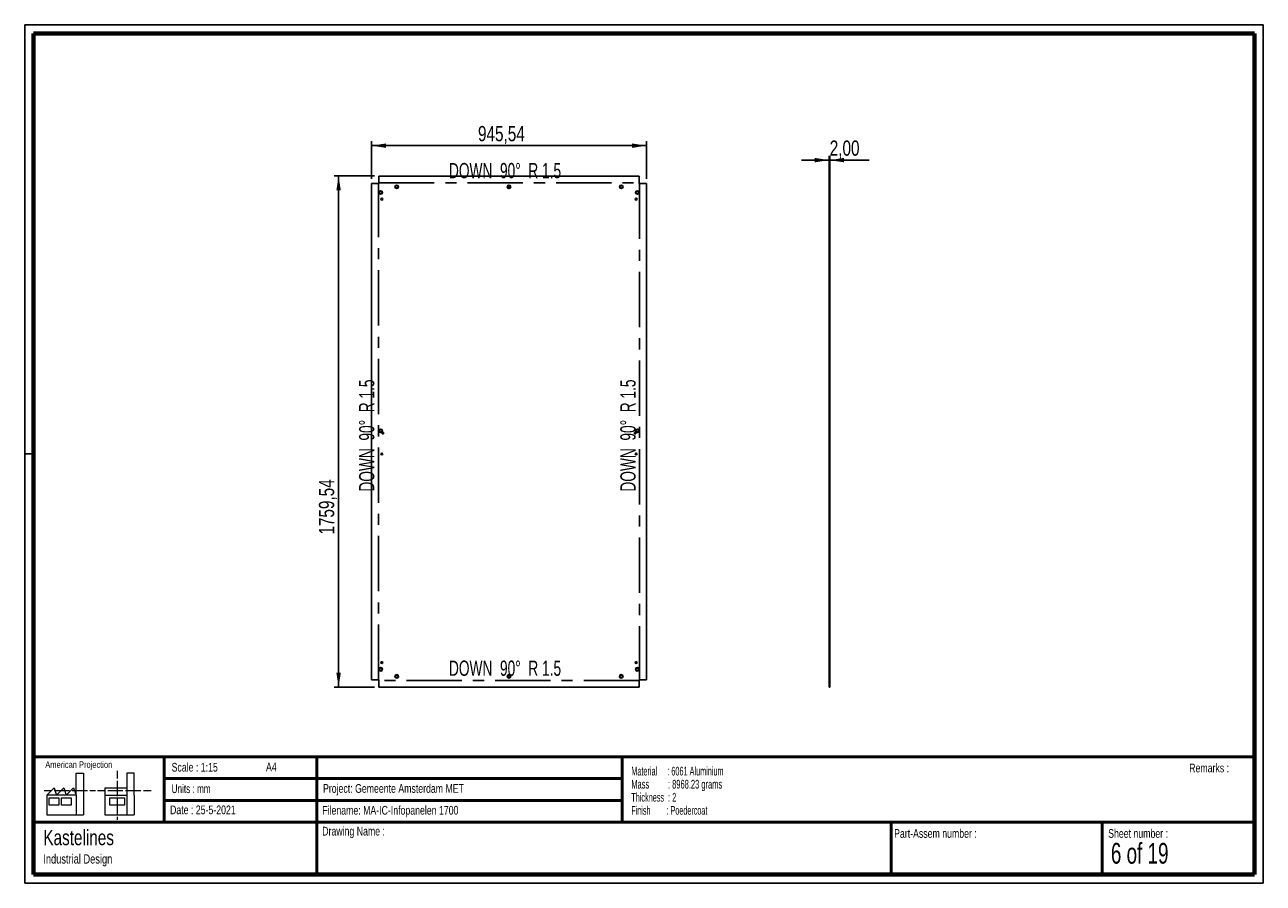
# Paper-space layout 'Sheet7' of a CAD drawing. Header units: millimetres. Extents: x 7 to 291, y 7 to 204.
import ezdxf

# ---------------------------------------------------------------- set-up
doc = ezdxf.new("R2010")
doc.units = ezdxf.units.MM
doc.linetypes.add('CENTERX2', pattern=[20.32, 12.7, -2.54, 2.54, -2.54])
for name, color, linetype in [('BORDERS', 7, 'Continuous'), ('DRAWING', 7, 'Continuous'), ('TEXT_SHEET_FORMAT', 7, 'Continuous')]:
    doc.layers.add(name, color=color, linetype=linetype)
doc.styles.add('SLDTEXTSTYLE0', font='TXT', dxfattribs={"width": 0.7})
doc.styles.add('SLDTEXTSTYLE1', font='TXT', dxfattribs={"width": 0.75})
doc.styles.add('SLDTEXTSTYLE11', font='TXT', dxfattribs={"width": 0.56375})
doc.styles.add('SLDTEXTSTYLE12', font='TXT', dxfattribs={"width": 0.568654})
doc.styles.add('SLDTEXTSTYLE13', font='TXT', dxfattribs={"width": 0.671875})
doc.styles.add('SLDTEXTSTYLE2', font='TXT', dxfattribs={"width": 0.678571})
doc.styles.add('SLDTEXTSTYLE5', font='TXT', dxfattribs={"width": 0.605})
doc.dimstyles.new('SLDDIMSTYLE2', dxfattribs={"dimtxt": 3.5, "dimasz": 3.302, "dimexe": 0, "dimexo": 0.0625, "dimgap": 0.875, "dimtad": 1, "dimlfac": 15, "dimrnd": 1e-09, "dimzin": 12, "dimdsep": 46, "dimtxsty": 'SLDTEXTSTYLE1', "dimsah": 1, "dimcen": 0.09, "dimadec": 0, "dimazin": 3, "dimtfac": 1, "dimtofl": 0, "dimtmove": 0, "dimatfit": 3, "dimfxl": 1, "dimfrac": 2, "dimtolj": 1, "dimtzin": 12, "dimarcsym": 0})
doc.dimstyles.new('SLDDIMSTYLE3', dxfattribs={"dimtxt": 3.5, "dimasz": 3.302, "dimexe": 0, "dimexo": 0.0625, "dimgap": 0.875, "dimtad": 1, "dimlfac": 15, "dimrnd": 1e-09, "dimzin": 12, "dimdsep": 46, "dimtxsty": 'SLDTEXTSTYLE1', "dimsah": 1, "dimcen": 0.09, "dimadec": 0, "dimazin": 3, "dimtfac": 1, "dimtmove": 0, "dimatfit": 0, "dimfxl": 1, "dimfrac": 2, "dimtolj": 1, "dimtzin": 12, "dimarcsym": 0})

# ---------------------------------------------------------------- blocks, each defined once
blk = doc.blocks.new('SW_NOTE_0_37')
at = {"layer": 'TEXT_SHEET_FORMAT', "color": 0, "char_height": 2, "attachment_point": 1}
for s, insert, style in [('Material     : 6061 Aluminium', (0, 2.58), 'SLDTEXTSTYLE5'), ('Mass         : 8968.23 grams', (0, -0.42), 'SLDTEXTSTYLE11'), ('Thickness  : 2', (0, -3.42), 'SLDTEXTSTYLE5'), ('Finish        : Poedercoat', (0, -6.42), 'SLDTEXTSTYLE12')]:
    blk.add_mtext(s, dxfattribs=dict(at, insert=insert, style=style))
blk = doc.blocks.new('SW_NOTE_0_38')
at = {"layer": 'DRAWING', "color": 0, "attachment_point": 1, "style": 'SLDTEXTSTYLE1'}
for s, insert, char_height in [('Kastelines', (0, 4.51), 3.5), ('Industrial Design', (0, -1.09), 2.1167)]:
    blk.add_mtext(s, dxfattribs=dict(at, insert=insert, char_height=char_height))
blk = doc.blocks.new('_D_24')
at = {"layer": 'DRAWING', "color": 7}
for p, q in [((86.09, 168.39), (86.09, 177.04)), ((149.13, 168.39), (149.13, 177.04)), ((86.09, 176.04), (149.13, 176.04))]:
    blk.add_line(p, q, dxfattribs=at)
for points in [[(86.09, 176.04), (89.4, 175.53), (89.4, 176.54)], [(149.13, 176.04), (145.83, 176.54), (145.83, 175.53)]]:
    blk.add_solid(points, dxfattribs=at)
at = {"layer": 'DRAWING', "color": 7, "insert": (110.5, 180.55), "char_height": 3.5, "attachment_point": 1, "style": 'SLDTEXTSTYLE1'}
blk.add_mtext('945,54', dxfattribs=at)
blk = doc.blocks.new('_D_25')
at = {"layer": 'DRAWING', "color": 7}
for p, q in [((86.78, 169.08), (77.53, 169.08)), ((78.53, 169.08), (78.53, 51.77)), ((86.78, 51.77), (77.53, 51.77))]:
    blk.add_line(p, q, dxfattribs=at)
for points in [[(78.53, 169.08), (78.03, 165.77), (79.04, 165.77)], [(78.53, 51.77), (79.04, 55.07), (78.03, 55.07)]]:
    blk.add_solid(points, dxfattribs=at)
at = {"layer": 'DRAWING', "color": 7, "insert": (74.02, 86.79), "char_height": 3.5, "attachment_point": 1, "rotation": 90, "style": 'SLDTEXTSTYLE1'}
blk.add_mtext('1759,54', dxfattribs=at)
blk = doc.blocks.new('SW_CENTERMARKSYMBOL_0')
at = {"layer": 'DRAWING', "color": 0}
for p, q in [((-0.17, 0), (-0.31, 0)), ((0, 0), (-0.17, 0)), ((0, 0.17), (0, 0.31)), ((0, 0), (0, 0.17)), ((0, 0), (0, -0.17)), ((0, 0), (0.17, 0)), ((0.17, 0), (0.31, 0)), ((0, -0.17), (0, -0.31))]:
    blk.add_line(p, q, dxfattribs=at)
blk = doc.blocks.new('SW_CENTERMARKSYMBOL_1')
at = {"layer": 'DRAWING', "color": 0}
for p, q in [((-0.17, 0), (-0.31, 0)), ((0, 0), (-0.17, 0)), ((0, 0.17), (0, 0.31)), ((0, 0), (0, 0.17)), ((0, 0), (0, -0.17)), ((0, 0), (0.17, 0)), ((0.17, 0), (0.31, 0)), ((0, -0.17), (0, -0.31))]:
    blk.add_line(p, q, dxfattribs=at)
blk = doc.blocks.new('_D_26')
at = {"layer": 'DRAWING', "color": 7}
for p, q in [((191.01, 168.39), (191.01, 173.72)), ((191.15, 168.39), (191.15, 173.72)), ((191.01, 172.72), (184.66, 172.72)), ((191.15, 172.72), (191.01, 172.72)), ((191.15, 172.72), (200.21, 172.72))]:
    blk.add_line(p, q, dxfattribs=at)
for points in [[(191.01, 172.72), (187.71, 173.23), (187.71, 172.21)], [(191.15, 172.72), (194.45, 172.21), (194.45, 173.23)]]:
    blk.add_solid(points, dxfattribs=at)
at = {"layer": 'DRAWING', "color": 7, "insert": (191.16, 177.23), "char_height": 3.5, "attachment_point": 1, "style": 'SLDTEXTSTYLE1'}
blk.add_mtext('2,00', dxfattribs=at)

psp = doc.layouts.new('Sheet7')

# ---------------------------------------------------------------- linework, layer by layer
at = {"color": 7, "linetype": 'Continuous', "lineweight": 25}
for p, q in [((87.77818, 169.07554), (87.77818, 167.39088)), ((87.77818, 169.07554), (147.44484, 169.07554)), ((147.44484, 167.39088), (147.44484, 169.07554)), ((191.01496, 169.07554), (191.14829, 169.07554)), ((191.01496, 167.39088), (191.01496, 169.07554)), ((191.14829, 167.39088), (191.14829, 169.07554)), ((86.09352, 167.39088), (86.09352, 53.45754)), ((87.77818, 167.39088), (86.09352, 167.39088)), ((149.12951, 167.39088), (147.44484, 167.39088)), ((149.12951, 167.39088), (149.12951, 53.45754)), ((191.14829, 167.39088), (191.01496, 167.39088)), ((191.01496, 167.39088), (191.01496, 53.45754)), ((191.14829, 167.39088), (191.14829, 53.45754)), ((86.09352, 53.45754), (87.77818, 53.45754)), ((87.77818, 53.45754), (87.77818, 51.77288)), ((87.77818, 51.77288), (147.44484, 51.77288)), ((147.44484, 53.45754), (149.12951, 53.45754)), ((147.44484, 51.77288), (147.44484, 53.45754)), ((191.14829, 53.45754), (191.01496, 53.45754)), ((191.01496, 51.77288), (191.01496, 53.45754)), ((191.01496, 51.77288), (191.14829, 51.77288)), ((191.14829, 51.77288), (191.14829, 53.45754))]:
    psp.add_line(p, q, dxfattribs=at)
at = {"color": 7, "linetype": 'CENTERX2'}
for p, q in [((87.65251, 53.45754), (87.65251, 167.39088)), ((87.77818, 167.51654), (147.44484, 167.51654)), ((147.57051, 167.39088), (147.57051, 53.45754)), ((147.44484, 53.33188), (87.77818, 53.33188))]:
    psp.add_line(p, q, dxfattribs=at)
at = {"color": 7, "linetype": 'Continuous', "lineweight": 25}
for centre, radius in [((88.21151, 165.29088), 0.41), ((88.21151, 165.29088), 0.30333), ((91.87818, 166.59088), 0.41), ((91.87818, 166.59088), 0.30333), ((117.61151, 166.59088), 0.41), ((117.61151, 166.59088), 0.30333), ((143.34484, 166.59088), 0.41), ((143.34484, 166.59088), 0.30333), ((147.01151, 165.29088), 0.41), ((147.01151, 165.29088), 0.30333), ((88.44484, 163.75754), 0.2), ((146.77818, 163.75754), 0.2), ((88.21151, 110.59088), 0.41), ((88.21151, 110.59088), 0.30333), ((147.01151, 110.59088), 0.41), ((147.01151, 110.59088), 0.30333), ((88.44484, 105.29088), 0.2), ((146.77818, 105.29088), 0.2), ((88.44484, 57.42421), 0.2), ((146.77818, 57.42421), 0.2), ((88.21151, 55.89088), 0.41), ((88.21151, 55.89088), 0.30333), ((91.87818, 54.25754), 0.41), ((91.87818, 54.25754), 0.30333), ((117.61151, 54.25754), 0.41), ((117.61151, 54.25754), 0.30333), ((143.34484, 54.25754), 0.41), ((143.34484, 54.25754), 0.30333), ((147.01151, 55.89088), 0.41), ((147.01151, 55.89088), 0.30333)]:
    psp.add_circle(centre, radius, dxfattribs=at)
at = {"layer": 'BORDERS', "lineweight": 70}
for p, q in [((8.56964, 8.78391), (8.56964, 201.78391)), ((8.56964, 201.78391), (288.56964, 201.78391)), ((288.56964, 201.78391), (288.56964, 8.78391)), ((288.56964, 8.78391), (8.56964, 8.78391))]:
    psp.add_line(p, q, dxfattribs=at)
at = {"layer": 'BORDERS', "lineweight": 50}
for p, q in [((8.56964, 35.78391), (288.56964, 35.78391)), ((38.56964, 35.78391), (38.56964, 20.78391)), ((73.56964, 35.78391), (73.56964, 8.78391)), ((143.56964, 35.78391), (143.56964, 20.78391)), ((38.56964, 30.78391), (143.56964, 30.78391)), ((38.56964, 25.78391), (143.56964, 25.78391)), ((8.56964, 20.78391), (288.56964, 20.78391)), ((205.22248, 8.78391), (205.22248, 20.78391)), ((253.65091, 8.78391), (253.65091, 20.78391))]:
    psp.add_line(p, q, dxfattribs=at)
at = {"layer": 'TEXT_SHEET_FORMAT'}
for p, q in [((6.56964, 203.78391), (290.56964, 203.78391)), ((6.56964, 203.78391), (6.56964, 6.78391)), ((290.56964, 203.78391), (290.56964, 6.78391)), ((6.56964, 105.28391), (8.62154, 105.28391)), ((6.56964, 6.78391), (290.56964, 6.78391))]:
    psp.add_line(p, q, dxfattribs=at)
at = {"layer": 'TEXT_SHEET_FORMAT', "color": 7, "linetype": 'Continuous', "lineweight": 18}
for p, q in [((18.32083, 26.9711), (18.32083, 32.03614)), ((18.32083, 32.03614), (20.00272, 32.03614)), ((20.00272, 32.03614), (20.00272, 22.47041)), ((27.73283, 32.59601), (27.73283, 30.83891)), ((31.65419, 32.03173), (29.9723, 32.03173)), ((29.9723, 32.03173), (29.9723, 22.466)), ((31.65419, 26.96677), (31.65419, 32.03173)), ((11.59327, 26.9711), (13.27516, 28.65945)), ((13.27516, 28.65945), (13.83747, 26.9711)), ((13.83747, 26.9711), (15.51936, 28.65945)), ((15.51936, 28.65945), (16.08135, 26.9711)), ((16.08135, 26.9711), (17.76324, 28.65945)), ((17.76324, 28.65945), (18.32083, 26.9711)), ((24.92663, 28.65504), (24.92663, 26.96677)), ((24.92663, 28.65504), (29.9723, 28.65504)), ((27.73283, 30.25163), (27.73283, 28.48989)), ((27.73283, 28.48989), (27.73283, 26.72822)), ((10.98087, 28.09973), (12.736, 28.09973)), ((18.32083, 26.9711), (11.59327, 26.9711)), ((11.59327, 26.9711), (11.59327, 22.47041)), ((12.15558, 26.41147), (14.39946, 26.41147)), ((12.15558, 24.72312), (12.15558, 26.41147)), ((13.32099, 28.09973), (15.07597, 28.09973)), ((14.39946, 26.41147), (14.39946, 24.72312)), ((14.95705, 26.41147), (17.20125, 26.41147)), ((14.95705, 24.72312), (14.95705, 26.41147)), ((15.07597, 28.09973), (16.83094, 28.09973)), ((17.20125, 26.41147), (17.20125, 24.72312)), ((17.41593, 28.09973), (19.17107, 28.09973)), ((18.32083, 26.9711), (18.32083, 22.47041)), ((19.17107, 28.09973), (20.92604, 28.09973)), ((21.51103, 28.09973), (22.80891, 28.09973)), ((23.24474, 28.09532), (24.99523, 28.09532)), ((24.92663, 26.96677), (29.9723, 26.96677)), ((24.92663, 26.96677), (24.92663, 22.466)), ((25.58022, 28.09532), (27.3352, 28.09532)), ((26.05094, 26.40705), (29.41472, 26.40705)), ((26.05094, 24.71871), (26.05094, 26.40705)), ((27.3352, 28.09532), (29.09025, 28.09532)), ((27.73283, 26.14086), (27.73283, 24.37927)), ((29.41472, 26.40705), (29.41472, 24.71871)), ((29.67524, 28.09532), (31.43029, 28.09532)), ((31.43029, 28.09532), (33.18527, 28.09532)), ((31.65419, 26.96677), (31.65419, 22.466)), ((33.77026, 28.09532), (35.52524, 28.09532)), ((14.39946, 24.72312), (12.15558, 24.72312)), ((17.20125, 24.72312), (14.95705, 24.72312)), ((29.41472, 24.71871), (26.05094, 24.71871)), ((27.73283, 24.37927), (27.73283, 22.61752)), ((11.59327, 22.47041), (18.32083, 22.47041)), ((18.32083, 22.47041), (20.00272, 22.47041)), ((24.92663, 22.466), (31.65419, 22.466)), ((27.73283, 22.03017), (27.73283, 21.34201))]:
    psp.add_line(p, q, dxfattribs=at)

# ---------------------------------------------------------------- block references
at = {"layer": 'DRAWING', "color": 7}
for name, p in [('SW_CENTERMARKSYMBOL_1', (88.71151, 110.05754)), ('SW_CENTERMARKSYMBOL_0', (146.51151, 110.05754))]:
    psp.add_blockref(name, p, dxfattribs=at)
at = {"layer": 'DRAWING'}
psp.add_blockref('SW_NOTE_0_38', (10.8265, 14.51099), dxfattribs=at)
at = {"layer": 'TEXT_SHEET_FORMAT', "color": 218}
psp.add_blockref('SW_NOTE_0_37', (145.65263, 30.93094), dxfattribs=at)

# ---------------------------------------------------------------- texts
at = {"color": 7, "linetype": 'Continuous', "lineweight": 0, "char_height": 3.5, "attachment_point": 2, "style": 'SLDTEXTSTYLE13'}
for insert in [(116.70127, 172.06441), (116.70127, 57.87975)]:
    psp.add_mtext('DOWN  90°  R 1.5', dxfattribs=dict(at, insert=insert))
at = {"color": 7, "linetype": 'Continuous', "lineweight": 0, "char_height": 3.5, "attachment_point": 2, "rotation": 90, "style": 'SLDTEXTSTYLE13'}
for insert in [(83.22469, 109.51397), (143.14269, 109.51397)]:
    psp.add_mtext('DOWN  90°  R 1.5', dxfattribs=dict(at, insert=insert))
at = {"layer": 'TEXT_SHEET_FORMAT', "attachment_point": 1}
for s, insert, char_height, style in [('American Projection', (11.27718, 34.75566), 1.5, 'SLDTEXTSTYLE1'), ('Scale : 1:15', (40.24539, 34.40823), 2, 'SLDTEXTSTYLE1'), ('A4', (61.89056, 34.48622), 2, 'SLDTEXTSTYLE1'), ('Remarks :', (273.59555, 34.23584), 2, 'SLDTEXTSTYLE1'), ('Units : mm', (40.23933, 29.47613), 2, 'SLDTEXTSTYLE0'), ('Project: Gemeente Amsterdam MET', (74.95639, 29.53804), 2, 'SLDTEXTSTYLE1'), ('Date : 25-5-2021', (39.88654, 24.62176), 2, 'SLDTEXTSTYLE1'), ('Filename: MA-IC-Infopanelen 1700', (74.79769, 24.5313), 2, 'SLDTEXTSTYLE1'), ('Drawing Name :', (74.7803, 19.73653), 2, 'SLDTEXTSTYLE1'), ('Part-Assem number :', (205.92658, 19.21038), 2, 'SLDTEXTSTYLE1'), ('Sheet number :', (255.01123, 19.21038), 2, 'SLDTEXTSTYLE1'), ('6 of 19', (255.63428, 16.03963), 4.7625, 'SLDTEXTSTYLE2')]:
    psp.add_mtext(s, dxfattribs=dict(at, insert=insert, char_height=char_height, style=style))

# ---------------------------------------------------------------- dimensions: what is measured, and where the dimension line sits
at = {"layer": 'DRAWING', "color": 7}
for base, p1, p2, dimstyle, picture, middle in [((149.12951, 176.03501), (86.09352, 167.39088), (149.12951, 167.39088), 'SLDDIMSTYLE2', '_D_24', (117.61151, 176.03501)), ((191.01496, 172.71888), (191.14829, 167.39088), (191.01496, 167.39088), 'SLDDIMSTYLE3', '_D_26', (195.68306, 172.71888))]:
    dim = psp.add_linear_dim(base=base, p1=p1, p2=p2, dimstyle=dimstyle, dxfattribs=at)
    dim.commit()
    dim.dimension.update_dxf_attribs({"geometry": picture, "text_midpoint": middle, "dimtype": 160})
dim = psp.add_linear_dim(base=(78.53472, 51.77288), p1=(87.77818, 169.07554), p2=(87.77818, 51.77288), angle=90, dimstyle='SLDDIMSTYLE2', dxfattribs=at)
dim.commit()
dim.dimension.update_dxf_attribs({"geometry": '_D_25', "text_midpoint": (78.53472, 95.19576), "dimtype": 160})

doc.saveas('drawing.dxf')
